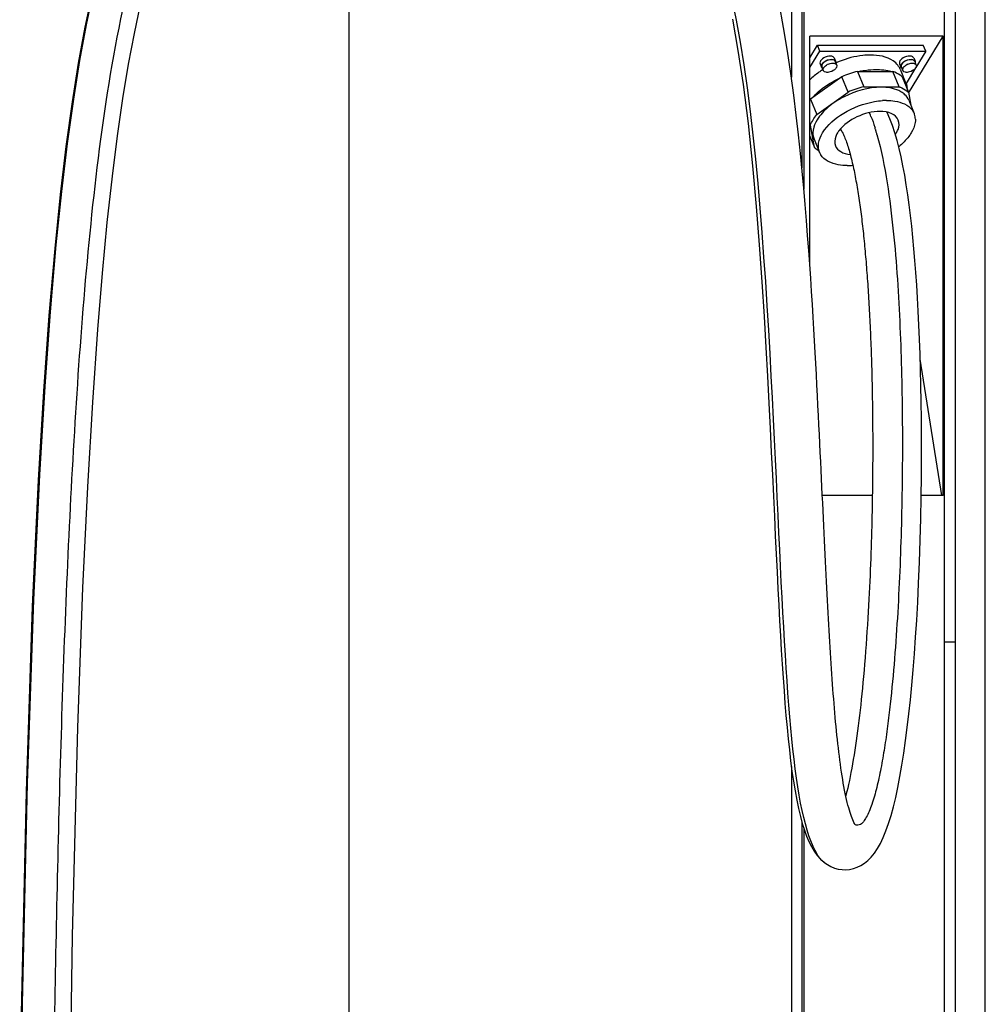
# Model space of a CAD drawing. Header units: millimetres. Extents: x 537 to 1334, y 215 to 2385.
# Tile 2 of 4: x 538 to 1170, y 1303 to 1948. Entities that reach past the tile are written whole.
import ezdxf

# ---------------------------------------------------------------- set-up
doc = ezdxf.new("R2010")
doc.units = ezdxf.units.MM
doc.header["$LTSCALE"] = 169.470115
doc.layers.get('0').update_dxf_attribs({"linetype": 'CONTINUOUS'})

msp = doc.modelspace()

# ---------------------------------------------------------------- linework, layer by layer
at = {"color": 7, "linetype": 'Continuous'}
for p, q in [((1143.32, 2109.79), (1143.32, 312.1)), ((753.9, 477.68), (753.93, 2059.3)), ((1043.36, 2059.29), (1043.35, 1910.09)), ((1050.2, 2059.29), (1050.19, 1850.91)), ((1051.49, 2059.79), (1051.49, 1836.82)), ((1150.82, 309.79), (1150.82, 2059.79)), ((1170.22, 309.79), (1170.22, 2059.79)), ((1055.42, 1786.56), (1055.42, 1936.94)), ((1142.71, 1936.94), (1055.42, 1936.94)), ((1120.05, 1899.65), (1142.71, 1936.94)), ((1142.71, 1636.29), (1142.71, 1936.94)), ((1055.42, 1922.85), (1060.37, 1931)), ((1055.42, 1916.37), (1061.96, 1927.14)), ((1061.96, 1927.14), (1060.37, 1931)), ((1060.37, 1931), (1129.66, 1931)), ((1061.96, 1927.14), (1131.25, 1927.14)), ((1131.25, 1927.14), (1124.75, 1916.45)), ((1131.25, 1927.14), (1129.66, 1931)), ((1071.39, 1922.69), (1072.28, 1920.53)), ((1072.04, 1920.43), (1072.67, 1918.91)), ((1123.35, 1922.69), (1124.24, 1920.53)), ((1124.01, 1920.43), (1124.63, 1918.91)), ((1062.14, 1918.89), (1063.03, 1916.72)), ((1063.26, 1916.82), (1064.21, 1914.5)), ((1086.67, 1913.91), (1090.79, 1903.87)), ((1086.67, 1913.91), (1109.66, 1913.91)), ((1113.79, 1903.87), (1109.66, 1913.91)), ((1114.1, 1918.89), (1114.99, 1916.72)), ((1114.45, 1915.42), (1118.33, 1906)), ((1115.22, 1916.82), (1116.17, 1914.5)), ((1124.57, 1916.16), (1118.38, 1905.97)), ((1076.29, 1910.41), (1055.91, 1895.8)), ((1080.42, 1900.37), (1076.29, 1910.41)), ((1115.79, 1910.41), (1119.92, 1900.37)), ((1090.79, 1903.87), (1113.79, 1903.87)), ((1055.91, 1895.8), (1060.04, 1885.76)), ((1060.04, 1885.76), (1080.42, 1900.37)), ((1119.92, 1900.37), (1121.45, 1891.85)), ((1120.15, 1895.01), (1123.7, 1886.36)), ((1109.47, 1878.54), (1107.79, 1882.96)), ((1055.79, 1878.77), (1055.42, 1879.68)), ((1058.41, 1864.16), (1055.79, 1878.77)), ((1097.93, 1877.37), (1098.07, 1876.95)), ((1097.94, 1877.38), (1098.07, 1876.96)), ((1111.04, 1873.81), (1109.47, 1878.54)), ((1055.42, 1871.43), (1058.41, 1864.16)), ((1058.18, 1869.52), (1061.74, 1860.88)), ((1076.32, 1874.78), (1076.65, 1874.16)), ((1076.65, 1874.16), (1076.68, 1874.1)), ((1112.5, 1868.78), (1111.04, 1873.81)), ((1081.08, 1862.3), (1081.39, 1861.21)), ((1081.39, 1861.21), (1081.71, 1860.06)), ((1081.71, 1860.06), (1082.02, 1858.9)), ((1082.02, 1858.9), (1082.32, 1857.73)), ((1082.32, 1857.73), (1082.62, 1856.51)), ((1082.62, 1856.51), (1082.91, 1855.32)), ((1116.34, 1852.06), (1115.14, 1857.9)), ((1090.76, 1804.47), (1090.93, 1802.78)), ((1090.93, 1802.78), (1091.09, 1801.16)), ((1091.09, 1801.16), (1091.19, 1800.09)), ((1091.19, 1800.09), (1091.25, 1799.48)), ((1091.25, 1799.48), (1091.41, 1797.74)), ((1091.41, 1797.74), (1091.56, 1796.18)), ((1141.71, 1636.29), (1127.68, 1725.6)), ((1096.3, 1636.29), (1063.59, 1636.29)), ((1142.71, 1636.29), (1128.3, 1636.29)), ((1150.82, 1540.29), (1143.32, 1540.29)), ((1043.34, 1458.92), (1043.32, 359.29)), ((1050.18, 1422.77), (1050.16, 359.29)), ((1051.49, 1418.44), (1051.49, 312.1)), ((1062.35, 1398.42), (1064.72, 1396.3)), ((1064.72, 1396.3), (1064.56, 1396.43))]:
    msp.add_line(p, q, dxfattribs=at)
for points in [[(586.56, 1965.99), (581.96, 1944.39), (577.64, 1921.04), (573.56, 1895.68), (569.53, 1866.71), (565.76, 1835.31), (562.16, 1800.31), (558.34, 1756.6), (554.78, 1707.64), (551.32, 1649.98), (547.44, 1568.14), (543.32, 1448.01), (540.14, 1303.72), (538.42, 1162.06)], [(585.66, 1964.47), (581.07, 1942.79), (576.77, 1919.37), (572.71, 1893.91), (568.69, 1864.81), (564.94, 1833.27), (561.35, 1798.1), (557.54, 1754.09), (553.97, 1704.64), (550.51, 1646.34), (546.65, 1563.79), (542.56, 1442.69), (539.41, 1297.36)], [(1062.01, 1399.04), (1060.71, 1400.83), (1059.46, 1402.86), (1058.24, 1405.17), (1057.08, 1407.69), (1055.96, 1410.44), (1054.82, 1413.6), (1053.64, 1417.28), (1052.49, 1421.38), (1051.39, 1425.74), (1050.37, 1430.27), (1049.41, 1435.04), (1048.48, 1440.14), (1047.57, 1445.62), (1046.7, 1451.41), (1045.88, 1457.47), (1045.1, 1463.74), (1044.36, 1470.27), (1043.65, 1477.07), (1042.97, 1484.18), (1042.32, 1491.57), (1041.69, 1499.2), (1041.09, 1507.02), (1040.51, 1515.09), (1039.94, 1523.44), (1039.39, 1532.1), (1038.85, 1541.04), (1038.32, 1550.28), (1037.79, 1559.8), (1037.27, 1569.62), (1036.76, 1579.75), (1036.24, 1590.17), (1035.71, 1600.89), (1035.18, 1611.99), (1034.64, 1623.44), (1034.09, 1635.24), (1033.51, 1647.44), (1032.91, 1660.02), (1032.29, 1672.98), (1031.63, 1686.39), (1030.93, 1700.26), (1030.18, 1714.57), (1029.38, 1729.34), (1028.5, 1744.67), (1027.54, 1760.45), (1026.52, 1776.37), (1025.42, 1792.35), (1024.22, 1808.46), (1022.92, 1824.51), (1021.52, 1840.5), (1019.99, 1856.42), (1018.33, 1872.18), (1016.51, 1887.76), (1014.53, 1903.15), (1012.36, 1918.25), (1010, 1932.99), (1007.42, 1947.4), (1004.59, 1961.5)], [(570.64, 1186.71), (572.96, 1348.26), (576.42, 1484.5), (579.79, 1575.85), (582.93, 1641.93), (586.17, 1697.4), (589.53, 1744.98), (592.6, 1781.98), (595.76, 1814.94), (599.13, 1845.42), (602.49, 1871.86), (605.99, 1896.13), (609.69, 1918.57), (613.48, 1938.81), (617.48, 1957.65)], [(1063.06, 1647.52), (1062.8, 1653.05), (1062.53, 1658.69), (1062.25, 1664.45), (1061.97, 1670.34), (1061.68, 1676.36), (1061.38, 1682.51), (1061.07, 1688.81), (1060.74, 1695.26), (1060.41, 1701.85), (1060.06, 1708.62), (1059.69, 1715.56), (1059.31, 1722.68), (1058.91, 1730), (1058.48, 1737.51), (1058.04, 1745.23), (1057.57, 1753.18), (1057.07, 1761.37), (1056.54, 1769.8), (1055.96, 1778.51), (1055.35, 1787.51), (1054.7, 1796.79), (1053.98, 1806.42), (1053.21, 1816.4), (1052.37, 1826.73), (1051.44, 1837.49), (1050.41, 1848.66), (1049.28, 1860.27), (1048, 1872.45), (1046.56, 1885.18), (1044.92, 1898.47), (1043.03, 1912.47), (1040.84, 1927.19), (1038.28, 1942.59), (1035.24, 1958.83)], [(1004.74, 1948.05), (1008.35, 1927.7), (1011.72, 1905.32), (1014.97, 1879.77), (1017.92, 1852.21), (1020.36, 1825.49), (1022.35, 1800.34), (1024.05, 1776.1), (1025.49, 1753.55), (1026.68, 1733.16), (1027.7, 1714.45), (1028.62, 1696.85), (1029.45, 1680.24), (1030.2, 1664.73), (1030.91, 1649.99), (1031.57, 1635.98), (1032.19, 1622.74), (1032.79, 1610.07), (1033.37, 1597.95), (1033.94, 1586.41), (1034.5, 1575.32), (1035.05, 1564.66), (1035.61, 1554.44), (1036.17, 1544.59), (1036.73, 1535.07), (1037.31, 1525.92), (1037.9, 1517.07), (1038.52, 1508.53), (1039.15, 1500.3), (1039.81, 1492.33), (1040.5, 1484.62), (1041.23, 1477.16), (1042, 1469.9), (1042.84, 1462.8), (1043.74, 1455.91), (1044.7, 1449.31), (1045.73, 1443.01), (1046.83, 1437.01), (1048, 1431.43), (1049.21, 1426.34), (1050.48, 1421.68), (1051.83, 1417.38), (1053.26, 1413.44), (1054.77, 1409.87), (1056.42, 1406.58), (1058.24, 1403.53), (1060.23, 1400.79), (1062.35, 1398.42)], [(1107.79, 1882.96), (1105.97, 1887.07), (1105.86, 1887.28)], [(1075.41, 1876.25), (1075.41, 1876.24), (1075.69, 1875.84), (1075.99, 1875.35), (1076.32, 1874.78)], [(1076.68, 1874.1), (1077, 1873.46), (1077.35, 1872.73)], [(1077.35, 1872.73), (1077.7, 1871.95), (1078.06, 1871.12)], [(1078.06, 1871.12), (1078.4, 1870.27), (1078.75, 1869.38)], [(1078.75, 1869.38), (1079.09, 1868.45), (1079.43, 1867.5), (1079.77, 1866.51), (1080.1, 1865.5), (1080.43, 1864.46), (1080.76, 1863.39), (1081.08, 1862.3)], [(1115.14, 1857.9), (1113.86, 1863.47), (1112.5, 1868.78)], [(1064.56, 1396.43), (1066.9, 1394.77), (1069.22, 1393.5), (1071.57, 1392.56), (1074, 1391.9), (1076.49, 1391.53), (1078.97, 1391.47), (1081.47, 1391.7), (1083.92, 1392.23), (1086.31, 1393.05), (1088.7, 1394.19), (1091.08, 1395.69), (1093.38, 1397.54), (1095.57, 1399.74), (1097.66, 1402.3), (1099.65, 1405.24), (1101.57, 1408.61), (1103.43, 1412.48), (1105.23, 1416.85), (1106.95, 1421.68), (1108.57, 1426.93), (1110.12, 1432.62), (1111.61, 1438.76), (1113.03, 1445.35), (1114.39, 1452.37), (1115.68, 1459.81), (1116.92, 1467.67), (1118.09, 1475.92), (1119.2, 1484.51), (1120.24, 1493.39), (1121.21, 1502.59), (1122.14, 1512.2), (1123.02, 1522.24), (1123.84, 1532.7), (1124.62, 1543.6), (1125.33, 1554.88), (1125.98, 1566.61), (1126.59, 1579.1), (1127.15, 1592.74), (1127.64, 1607.13), (1128.02, 1621.38), (1128.29, 1635.33), (1128.46, 1649.12), (1128.54, 1662.3), (1128.54, 1674.62), (1128.47, 1686.31), (1128.33, 1697.57), (1128.13, 1708.43), (1127.88, 1718.85), (1127.58, 1728.9), (1127.23, 1738.59), (1126.83, 1747.9), (1126.39, 1756.92), (1125.9, 1765.65), (1125.38, 1774.08), (1124.81, 1782.26), (1124.19, 1790.19), (1123.54, 1797.86), (1122.83, 1805.32), (1122.08, 1812.58), (1121.28, 1819.62), (1120.42, 1826.49), (1119.5, 1833.19), (1118.51, 1839.7), (1117.46, 1845.99), (1116.34, 1852.06)], [(1082.91, 1855.32), (1083.2, 1854.1), (1083.48, 1852.85), (1083.76, 1851.59)], [(1083.76, 1851.59), (1084.04, 1850.31), (1084.31, 1849.01), (1084.58, 1847.7), (1084.84, 1846.38), (1085.1, 1845.04), (1085.36, 1843.69), (1085.61, 1842.32), (1085.86, 1840.94), (1086.1, 1839.55), (1086.34, 1838.14), (1086.58, 1836.72), (1086.81, 1835.29), (1087.04, 1833.85), (1087.26, 1832.4), (1087.48, 1830.94), (1087.7, 1829.47), (1087.92, 1827.98)], [(1087.92, 1827.98), (1088.13, 1826.49), (1088.34, 1824.98), (1088.54, 1823.46), (1088.74, 1821.94), (1088.94, 1820.4), (1089.14, 1818.85), (1089.33, 1817.29), (1089.52, 1815.73), (1089.7, 1814.15), (1089.88, 1812.56), (1090.06, 1810.96), (1090.24, 1809.36), (1090.42, 1807.74), (1090.59, 1806.11), (1090.76, 1804.47)], [(1091.56, 1796.18), (1091.72, 1794.39), (1091.87, 1792.67), (1092.02, 1790.94)], [(1092.02, 1790.94), (1092.17, 1789.19), (1092.31, 1787.44), (1092.45, 1785.66), (1092.59, 1783.88), (1092.73, 1782.08), (1092.87, 1780.27), (1093, 1778.45), (1093.13, 1776.61), (1093.26, 1774.76), (1093.39, 1772.9), (1093.51, 1771.02), (1093.63, 1769.12), (1093.75, 1767.22), (1093.87, 1765.29), (1093.98, 1763.35), (1094.1, 1761.4), (1094.21, 1759.43), (1094.32, 1757.45), (1094.42, 1755.45), (1094.53, 1753.44), (1094.63, 1751.41), (1094.73, 1749.36), (1094.82, 1747.3), (1094.92, 1745.23), (1095.01, 1743.13), (1095.1, 1741.02), (1095.19, 1738.89), (1095.27, 1736.75), (1095.36, 1734.59), (1095.44, 1732.4), (1095.51, 1730.21), (1095.59, 1727.99), (1095.66, 1725.75), (1095.73, 1723.49), (1095.8, 1721.22), (1095.87, 1718.92), (1095.93, 1716.61), (1095.99, 1714.27), (1096.05, 1711.91), (1096.1, 1709.54), (1096.15, 1707.14), (1096.2, 1704.72), (1096.25, 1702.27), (1096.29, 1699.81), (1096.33, 1697.32), (1096.37, 1694.81), (1096.4, 1692.27), (1096.43, 1689.71), (1096.46, 1687.12), (1096.48, 1684.51), (1096.5, 1681.88), (1096.52, 1679.21), (1096.53, 1676.53), (1096.54, 1673.81), (1096.55, 1671.07), (1096.55, 1668.3), (1096.55, 1665.5), (1096.54, 1662.67), (1096.53, 1659.81), (1096.52, 1656.92), (1096.5, 1654), (1096.48, 1651.05), (1096.45, 1648.06), (1096.42, 1645.04), (1096.38, 1641.98), (1096.34, 1638.89), (1096.29, 1635.76), (1096.24, 1632.6), (1096.18, 1629.4), (1096.11, 1626.16), (1096.04, 1622.88), (1095.96, 1619.56), (1095.88, 1616.2), (1095.79, 1612.8), (1095.69, 1609.36), (1095.58, 1605.88), (1095.47, 1602.35), (1095.35, 1598.79), (1095.22, 1595.18), (1095.08, 1591.52), (1094.93, 1587.82), (1094.78, 1584.07), (1094.61, 1580.26), (1094.43, 1576.39), (1094.24, 1572.46), (1094.03, 1568.45), (1093.82, 1564.38), (1093.58, 1560.23), (1093.34, 1556.03), (1093.08, 1551.75), (1092.8, 1547.43), (1092.51, 1543.11), (1092.2, 1538.79), (1091.89, 1534.47), (1091.56, 1530.23), (1091.23, 1526.06), (1090.88, 1521.96), (1090.53, 1517.96), (1090.18, 1514.07), (1089.82, 1510.28), (1089.45, 1506.56), (1089.08, 1502.93), (1088.7, 1499.37), (1088.31, 1495.86), (1087.92, 1492.41), (1087.51, 1489.01), (1087.09, 1485.66), (1086.67, 1482.35), (1086.23, 1479.09), (1085.78, 1475.87), (1085.32, 1472.71), (1084.84, 1469.6), (1084.36, 1466.55), (1083.87, 1463.56), (1083.37, 1460.65), (1082.85, 1457.81), (1082.34, 1455.06), (1081.81, 1452.39), (1081.27, 1449.8), (1080.73, 1447.3), (1080.19, 1444.89), (1079.63, 1442.57), (1079.07, 1440.33), (1078.93, 1439.8)], [(1064.29, 1621.47), (1063.81, 1631.59), (1063.56, 1636.8), (1063.06, 1647.52)], [(1083.92, 1423.08), (1083.5, 1424.03), (1083.06, 1425.09), (1082.62, 1426.26), (1082.17, 1427.54), (1081.72, 1428.92), (1081.27, 1430.4), (1080.82, 1431.99), (1080.37, 1433.67), (1079.91, 1435.47), (1079.46, 1437.37), (1079.02, 1439.36), (1078.58, 1441.43), (1078.15, 1443.59), (1077.73, 1445.82), (1077.32, 1448.12), (1076.91, 1450.49), (1076.52, 1452.91), (1076.14, 1455.38), (1075.77, 1457.91), (1075.41, 1460.48), (1075.06, 1463.1), (1074.72, 1465.75), (1074.39, 1468.44), (1074.06, 1471.17), (1073.75, 1473.92), (1073.45, 1476.71), (1073.15, 1479.52), (1072.86, 1482.37), (1072.58, 1485.25), (1072.31, 1488.17), (1072.04, 1491.13), (1071.77, 1494.12), (1071.51, 1497.15), (1071.26, 1500.22), (1071.01, 1503.34), (1070.76, 1506.5), (1070.52, 1509.7), (1070.28, 1512.95), (1070.04, 1516.25), (1069.81, 1519.59), (1069.58, 1522.99), (1069.35, 1526.43), (1069.12, 1529.91), (1068.9, 1533.45), (1068.67, 1537.04), (1068.45, 1540.68), (1068.23, 1544.36), (1068.02, 1548.11), (1067.8, 1551.9), (1067.59, 1555.75), (1067.37, 1559.66), (1067.16, 1563.62), (1066.94, 1567.65), (1066.73, 1571.74), (1066.51, 1575.9), (1066.3, 1580.12), (1066.08, 1584.41), (1065.86, 1588.77), (1065.64, 1593.2), (1065.42, 1597.71), (1065.2, 1602.29), (1064.98, 1606.96), (1064.75, 1611.71), (1064.52, 1616.54), (1064.29, 1621.47)], [(1085.12, 1420.91), (1084.93, 1421.19), (1084.64, 1421.66), (1084.3, 1422.3), (1083.92, 1423.08)], [(1063.68, 1397.23), (1063.34, 1397.53), (1062.01, 1399.04)]]:
    msp.add_lwpolyline(points, dxfattribs=at)
for centre, radius, start, end in [((1098.59, 1859.36), 65.62, 111.38701, 113.50747), ((1095.55, 1864.91), 59.29, 122.19112, 122.60961), ((1065.56, 1915.06), 1.46, 202.52292, 214.53824), ((1067.25, 1914.63), 3.23, 148.66065, 153.45114), ((1070.84, 1910.87), 8.49, 113.23634, 117.91507), ((1071.64, 1917.56), 1.46, 22.52292, 34.53824), ((1102.14, 1850.81), 64.97, 103.77966, 113.44954), ((1100.54, 1856.77), 58.51, 101.19907, 102.46617), ((1100.81, 1888.66), 26.36, 73.23497, 77.54015), ((1104.03, 1911.09), 11.29, 28.26553, 37.09614), ((1104.3, 1911.25), 10.98, 22.37403, 28.22519), ((1118.59, 1914.91), 2.55, 158.82664, 162.2088), ((1117.53, 1915.06), 1.46, 202.52292, 214.53824), ((1118.87, 1914.8), 2.84, 153.42305, 158.78825), ((1119.21, 1914.63), 3.23, 148.66099, 153.43378), ((1122.8, 1910.87), 8.49, 113.23634, 117.91507), ((1123.61, 1917.56), 1.46, 22.52292, 34.53824), ((1107.38, 1901.28), 11.94, 36.86906, 41.60739), ((1107.83, 1901.62), 11.38, 29.37593, 36.87761), ((1106.27, 1840.77), 64.97, 103.77966, 113.44954), ((1108.18, 1901.82), 10.98, 22.3999, 29.35058), ((1107.15, 1901.65), 12.02, 3.11116, 6.42181), ((1082.69, 1873.96), 34.56, 140.79091, 142.10281), ((1086.41, 1871.05), 38.94, 135.656, 139.00557), ((1105.68, 1853.15), 41.75, 90.03886, 93.63863), ((1017.83, 1853.98), 83.38, 22.89811, 23.21438), ((1016.18, 1853.29), 85.17, 22.61457, 22.8983), ((1012.21, 1851.64), 89.46, 21.53697, 22.60781), ((1114.29, 1882.49), 10.18, 19.15723, 22.36698), ((1114.11, 1882.43), 10.37, 10.21215, 19.12426), ((1113.41, 1882.32), 11.07, 1.62066, 10.15872), ((962.57, 1834.22), 142.08, 17.04082, 17.50749), ((958.44, 1832.95), 146.4, 16.8298, 17.04209), ((955.35, 1832.01), 149.63, 16.58153, 16.82964), ((947.36, 1829.65), 157.96, 15.81951, 16.57657), ((1097.06, 1882.71), 17.48, 325.06114, 328.66715), ((1067.77, 1874.42), 13.89, 227.62511, 230.6384), ((1068.52, 1875.36), 15.09, 230.67977, 236.36412), ((1069.44, 1876.73), 16.74, 236.34756, 240.54246), ((1071.19, 1864.76), 10.21, 202.37408, 208.22881), ((1071.3, 1864.82), 10.35, 208.23088, 211.79261), ((1079.73, 1895.13), 42.79, 270.07335, 275.11357), ((1087.48, 1425.08), 4.69, 235.16615, 237.44722), ((1073.47, 1407.42), 14.15, 226.19552, 230.98659)]:
    msp.add_arc(centre, radius, start, end, dxfattribs=at)
for points, knots in [([(714.49, 2126.91), (700.95, 2120.17), (675.18, 2103.14), (645.36, 2067.09), (624.93, 2024.25), (605.98, 1962.4), (591.9, 1881.59), (581.32, 1783.38), (574.21, 1684.43), (569.17, 1585.21), (565.51, 1485.87), (561.98, 1353.32), (559.48, 1187.58), (558.77, 988.73), (560.48, 790.15), (563.95, 657.87), (567.11, 591.9)], [0, 0, 0, 0, 0.028781, 0.057926, 0.08789, 0.118555, 0.180831, 0.243617, 0.30658, 0.369621, 0.4327, 0.495799, 0.622005, 0.748192, 0.874277, 1, 1, 1, 1]), ([(1062.43, 1920.79), (1062.33, 1920.63), (1062.03, 1920.05), (1061.96, 1919.32), (1062.14, 1918.89)], [0, 0, 0, 0, 0.288114, 1, 1, 1, 1]), ([(1066.77, 1923.69), (1066.31, 1923.56), (1064.66, 1922.96), (1063.1, 1921.88), (1062.43, 1920.79)], [0, 0, 0, 0, 0.271403, 1, 1, 1, 1]), ([(1069.81, 1921.63), (1067.98, 1921.74), (1065.48, 1920.82), (1063.82, 1919.09), (1063.54, 1918.63)], [0, 0, 0, 0, 0.771869, 1, 1, 1, 1]), ([(1071.39, 1922.69), (1071.27, 1922.98), (1070.08, 1924.28), (1068.06, 1924.04), (1066.77, 1923.69)], [0, 0, 0, 0, 0.191267, 1, 1, 1, 1]), ([(1067.66, 1921.53), (1068.17, 1921.67), (1069.69, 1921.98), (1071.86, 1921.55), (1072.28, 1920.53)], [0, 0, 0, 0, 0.324649, 1, 1, 1, 1]), ([(1072.04, 1920.43), (1071.97, 1920.61), (1071.47, 1921.35), (1070.49, 1921.59), (1069.81, 1921.63)], [0, 0, 0, 0, 0.213654, 1, 1, 1, 1]), ([(1095.06, 1924.6), (1093.42, 1924.6), (1086.46, 1924.2), (1079.62, 1922.4), (1074.66, 1920.46)], [0, 0, 0, 0, 0.235101, 1, 1, 1, 1]), ([(1113.03, 1917.9), (1112.2, 1919), (1107.29, 1923.5), (1100.22, 1924.6), (1095.06, 1924.6)], [0, 0, 0, 0, 0.210798, 1, 1, 1, 1]), ([(1114.39, 1920.79), (1114.3, 1920.63), (1114, 1920.05), (1113.92, 1919.32), (1114.1, 1918.89)], [0, 0, 0, 0, 0.288114, 1, 1, 1, 1]), ([(1118.73, 1923.69), (1118.27, 1923.56), (1116.63, 1922.97), (1115.06, 1921.88), (1114.39, 1920.79)], [0, 0, 0, 0, 0.271403, 1, 1, 1, 1]), ([(1121.77, 1921.63), (1119.94, 1921.74), (1117.44, 1920.82), (1115.78, 1919.09), (1115.5, 1918.63)], [0, 0, 0, 0, 0.771869, 1, 1, 1, 1]), ([(1123.35, 1922.69), (1123.23, 1922.98), (1122.04, 1924.28), (1120.02, 1924.04), (1118.73, 1923.69)], [0, 0, 0, 0, 0.191267, 1, 1, 1, 1]), ([(1119.62, 1921.53), (1120.13, 1921.67), (1121.65, 1921.98), (1123.82, 1921.55), (1124.24, 1920.53)], [0, 0, 0, 0, 0.324649, 1, 1, 1, 1]), ([(1124.01, 1920.43), (1123.93, 1920.61), (1123.43, 1921.35), (1122.46, 1921.59), (1121.77, 1921.63)], [0, 0, 0, 0, 0.213654, 1, 1, 1, 1]), ([(1063.6, 1914.85), (1062.84, 1914.36), (1059.95, 1912.42), (1057.24, 1910.2), (1055.39, 1908.4)], [0, 0, 0, 0, 0.259506, 1, 1, 1, 1]), ([(1063.54, 1918.63), (1063.44, 1918.47), (1063.16, 1917.92), (1063.09, 1917.23), (1063.26, 1916.82)], [0, 0, 0, 0, 0.287758, 1, 1, 1, 1]), ([(1063.1, 1918.19), (1063.13, 1918.26), (1063.2, 1918.41), (1063.28, 1918.55), (1063.32, 1918.63)], [0, 0, 0, 0, 0.489984, 1, 1, 1, 1]), ([(1064.2, 1915.69), (1064.22, 1915.75), (1064.27, 1915.88), (1064.33, 1916.01), (1064.36, 1916.07)], [0, 0, 0, 0, 0.490546, 1, 1, 1, 1]), ([(1066.48, 1913.3), (1066.25, 1913.31), (1065.48, 1913.4), (1064.67, 1913.78), (1064.36, 1914.23)], [0, 0, 0, 0, 0.296981, 1, 1, 1, 1]), ([(1064.49, 1916.31), (1064.54, 1916.39), (1064.65, 1916.55), (1064.77, 1916.71), (1064.83, 1916.78)], [0, 0, 0, 0, 0.487605, 1, 1, 1, 1]), ([(1071.49, 1914.98), (1070.42, 1914.14), (1068.68, 1913.4), (1066.9, 1913.28), (1066.48, 1913.3)], [0, 0, 0, 0, 0.765017, 1, 1, 1, 1]), ([(1067.49, 1918.67), (1067.9, 1918.85), (1069.38, 1919.35), (1071.16, 1919.48), (1072.16, 1918.97)], [0, 0, 0, 0, 0.287848, 1, 1, 1, 1]), ([(1072.16, 1918.97), (1072.24, 1918.93), (1072.38, 1918.84), (1072.52, 1918.74), (1072.58, 1918.69)], [0, 0, 0, 0, 0.512676, 1, 1, 1, 1]), ([(1072.58, 1918.69), (1072.63, 1918.64), (1072.73, 1918.55), (1072.81, 1918.44), (1072.85, 1918.39)], [0, 0, 0, 0, 0.507328, 1, 1, 1, 1]), ([(1072.96, 1916.79), (1072.92, 1916.71), (1072.85, 1916.54), (1072.77, 1916.39), (1072.72, 1916.31)], [0, 0, 0, 0, 0.488466, 1, 1, 1, 1]), ([(1089.18, 1914.17), (1090.01, 1914.34), (1093.24, 1914.9), (1096.51, 1915.18), (1098.93, 1915.18)], [0, 0, 0, 0, 0.259377, 1, 1, 1, 1]), ([(1098.93, 1915.18), (1099.6, 1915.18), (1102.14, 1915.12), (1104.67, 1914.81), (1106.49, 1914.41)], [0, 0, 0, 0, 0.262837, 1, 1, 1, 1]), ([(1115.79, 1910.41), (1115.38, 1910.78), (1113.54, 1912.27), (1111.37, 1913.31), (1109.66, 1913.91)], [0, 0, 0, 0, 0.233962, 1, 1, 1, 1]), ([(1115.5, 1918.63), (1115.41, 1918.47), (1115.12, 1917.92), (1115.05, 1917.23), (1115.22, 1916.82)], [0, 0, 0, 0, 0.287758, 1, 1, 1, 1]), ([(1115.06, 1918.19), (1115.09, 1918.26), (1115.16, 1918.41), (1115.24, 1918.55), (1115.28, 1918.63)], [0, 0, 0, 0, 0.489984, 1, 1, 1, 1]), ([(1118.44, 1913.3), (1118.21, 1913.31), (1117.44, 1913.4), (1116.63, 1913.78), (1116.32, 1914.23)], [0, 0, 0, 0, 0.296981, 1, 1, 1, 1]), ([(1116.45, 1916.31), (1116.5, 1916.39), (1116.61, 1916.55), (1116.73, 1916.71), (1116.79, 1916.78)], [0, 0, 0, 0, 0.487605, 1, 1, 1, 1]), ([(1123.45, 1914.98), (1122.38, 1914.14), (1120.64, 1913.4), (1118.86, 1913.28), (1118.44, 1913.3)], [0, 0, 0, 0, 0.765017, 1, 1, 1, 1]), ([(1119.45, 1918.67), (1119.87, 1918.85), (1121.35, 1919.35), (1123.12, 1919.49), (1124.12, 1918.97)], [0, 0, 0, 0, 0.287848, 1, 1, 1, 1]), ([(1124.12, 1918.97), (1124.2, 1918.93), (1124.35, 1918.84), (1124.48, 1918.74), (1124.54, 1918.69)], [0, 0, 0, 0, 0.512676, 1, 1, 1, 1]), ([(1124.54, 1918.69), (1124.59, 1918.64), (1124.69, 1918.55), (1124.77, 1918.44), (1124.81, 1918.39)], [0, 0, 0, 0, 0.507328, 1, 1, 1, 1]), ([(1124.92, 1916.79), (1124.89, 1916.71), (1124.81, 1916.54), (1124.73, 1916.39), (1124.68, 1916.31)], [0, 0, 0, 0, 0.488466, 1, 1, 1, 1]), ([(1058.56, 1898.27), (1059.66, 1899.4), (1064.64, 1903.95), (1070.5, 1907.48), (1075.18, 1909.62)], [0, 0, 0, 0, 0.234585, 1, 1, 1, 1]), ([(1102.1, 1903.55), (1093.74, 1903.55), (1081.09, 1899.93), (1067.46, 1891.18), (1062.03, 1885.36), (1060.15, 1882.27)], [0, 0, 0, 0, 0.51745, 0.776352, 1, 1, 1, 1]), ([(1116.4, 1899.7), (1115.53, 1900.35), (1111.18, 1902.86), (1106, 1903.55), (1102.1, 1903.55)], [0, 0, 0, 0, 0.217523, 1, 1, 1, 1]), ([(1113.79, 1903.87), (1114.39, 1903.66), (1116.58, 1902.8), (1118.64, 1901.54), (1119.92, 1900.37)], [0, 0, 0, 0, 0.268444, 1, 1, 1, 1]), ([(1105.66, 1894.9), (1107.46, 1894.9), (1113.42, 1894.53), (1119.82, 1892.05), (1122.38, 1888.67)], [0, 0, 0, 0, 0.298862, 1, 1, 1, 1]), ([(1120.14, 1895.01), (1119.58, 1896.38), (1118.37, 1898.09), (1116.83, 1899.38), (1116.4, 1899.7)], [0, 0, 0, 0, 0.737406, 1, 1, 1, 1]), ([(1063.71, 1873.62), (1066.99, 1879.02), (1077.81, 1888.04), (1090.62, 1892.93), (1097.68, 1894.17)], [0, 0, 0, 0, 0.468663, 1, 1, 1, 1]), ([(1060.15, 1882.27), (1058.9, 1880.22), (1057.06, 1876.06), (1057.41, 1871.39), (1058.18, 1869.52)], [0, 0, 0, 0, 0.542994, 1, 1, 1, 1]), ([(1101.31, 1887.75), (1096.14, 1887.75), (1086.1, 1885.06), (1077.46, 1879.07), (1074.48, 1875.13)], [0, 0, 0, 0, 0.511426, 1, 1, 1, 1]), ([(1113.3, 1882.08), (1112.54, 1883.92), (1108.66, 1887.23), (1103.93, 1887.75), (1101.31, 1887.75)], [0, 0, 0, 0, 0.431395, 1, 1, 1, 1]), ([(1111.99, 1873.62), (1112.43, 1874.34), (1113.76, 1876.9), (1114.09, 1880.17), (1113.3, 1882.08)], [0, 0, 0, 0, 0.288663, 1, 1, 1, 1]), ([(1124.48, 1882.63), (1124.5, 1881.91), (1124.3, 1878.73), (1123, 1875.71), (1121.73, 1873.62)], [0, 0, 0, 0, 0.227444, 1, 1, 1, 1]), ([(1061.74, 1860.87), (1060.97, 1862.74), (1060.62, 1867.41), (1062.46, 1871.57), (1063.71, 1873.62)], [0, 0, 0, 0, 0.457006, 1, 1, 1, 1]), ([(1073.45, 1873.62), (1073.02, 1872.9), (1071.68, 1870.34), (1071.36, 1867.07), (1072.14, 1865.15)], [0, 0, 0, 0, 0.288663, 1, 1, 1, 1]), ([(1099.34, 1872.71), (1102.29, 1862.3), (1106.33, 1841.19), (1111.49, 1799.05), (1114.81, 1746.59), (1116.26, 1683.92), (1115.71, 1621.7), (1113.7, 1570.27), (1110.93, 1529.72), (1108.63, 1504.87), (1106.32, 1485.45), (1104.33, 1471.42), (1102.04, 1458.03), (1099.39, 1445.65), (1096.78, 1436.24), (1094.37, 1429.78), (1092.57, 1425.95), (1090.73, 1423.05), (1088.87, 1421.13), (1086.77, 1420.33), (1085.48, 1420.79), (1084.96, 1421.12)], [0, 0, 0, 0, 0.070545, 0.13975, 0.276848, 0.413046, 0.548444, 0.682487, 0.74859, 0.813483, 0.8452, 0.876115, 0.905861, 0.933753, 0.958658, 0.969439, 0.978713, 0.986176, 0.991761, 0.995932, 1, 1, 1, 1]), ([(1121.73, 1873.62), (1121.25, 1872.82), (1118.95, 1869.47), (1116, 1866.6), (1113.57, 1864.64)], [0, 0, 0, 0, 0.229737, 1, 1, 1, 1]), ([(1072.14, 1865.15), (1072.79, 1863.58), (1075.79, 1860.65), (1079.67, 1859.8), (1081.82, 1859.59)], [0, 0, 0, 0, 0.441667, 1, 1, 1, 1]), ([(1079.79, 1852.34), (1077.86, 1852.34), (1071.63, 1852.73), (1064.84, 1855.61), (1062.51, 1859.37)], [0, 0, 0, 0, 0.302819, 1, 1, 1, 1])]:
    msp.add_open_spline(points, degree=3, knots=knots, dxfattribs=at)
for points in [[(1064.82, 1920.18), (1065.67, 1920.8), (1066.65, 1921.25), (1067.66, 1921.53)], [(1072.28, 1920.53), (1072.39, 1920.26), (1072.41, 1919.95), (1072.37, 1919.66)], [(1116.78, 1920.18), (1117.63, 1920.8), (1118.61, 1921.25), (1119.62, 1921.53)], [(1124.24, 1920.53), (1124.35, 1920.26), (1124.38, 1919.95), (1124.34, 1919.66)], [(1063.03, 1916.72), (1062.84, 1917.18), (1062.91, 1917.74), (1063.1, 1918.19)], [(1063.57, 1916.03), (1063.34, 1916.21), (1063.14, 1916.45), (1063.03, 1916.72)], [(1063.32, 1918.63), (1063.7, 1919.24), (1064.24, 1919.76), (1064.82, 1920.18)], [(1064.21, 1914.5), (1064.06, 1914.87), (1064.08, 1915.31), (1064.2, 1915.69)], [(1064.83, 1916.78), (1065.09, 1917.1), (1065.4, 1917.38), (1065.72, 1917.64)], [(1065.72, 1917.64), (1066.07, 1917.92), (1066.46, 1918.16), (1066.86, 1918.37)], [(1072.72, 1916.31), (1072.4, 1915.79), (1071.96, 1915.35), (1071.49, 1914.98)], [(1073, 1918.12), (1073.17, 1917.71), (1073.12, 1917.2), (1072.96, 1916.79)], [(1114.87, 1917.39), (1114.88, 1917.66), (1114.95, 1917.94), (1115.06, 1918.19)], [(1114.99, 1916.73), (1114.9, 1916.93), (1114.87, 1917.16), (1114.87, 1917.39)], [(1115.53, 1916.04), (1115.3, 1916.21), (1115.1, 1916.45), (1114.99, 1916.73)], [(1115.28, 1918.63), (1115.66, 1919.24), (1116.2, 1919.76), (1116.78, 1920.18)], [(1116.17, 1914.5), (1116.02, 1914.87), (1116.04, 1915.31), (1116.16, 1915.69)], [(1116.79, 1916.78), (1117.06, 1917.1), (1117.36, 1917.38), (1117.68, 1917.64)], [(1117.68, 1917.64), (1118.04, 1917.92), (1118.42, 1918.16), (1118.82, 1918.37)], [(1124.68, 1916.31), (1124.37, 1915.79), (1123.93, 1915.35), (1123.45, 1914.98)], [(1124.96, 1918.12), (1125.13, 1917.71), (1125.08, 1917.2), (1124.92, 1916.79)], [(1118.33, 1906), (1118.72, 1905.05), (1118.98, 1904.02), (1119.09, 1903)], [(1097.68, 1894.17), (1099.45, 1894.48), (1101.24, 1894.7), (1103.04, 1894.82)], [(1122.38, 1888.67), (1122.92, 1887.96), (1123.36, 1887.18), (1123.7, 1886.36)], [(1055.79, 1878.77), (1056.27, 1879.98), (1056.88, 1881.15), (1057.55, 1882.27)], [(1057.55, 1882.27), (1058.3, 1883.49), (1059.14, 1884.66), (1060.04, 1885.76)], [(1095.42, 1884.49), (1096.35, 1882.15), (1097.18, 1879.77), (1097.94, 1877.38)], [(1074.48, 1875.13), (1074.11, 1874.64), (1073.77, 1874.14), (1073.45, 1873.62)]]:
    msp.add_open_spline(points, degree=3, dxfattribs=at)

doc.saveas('drawing.dxf')
